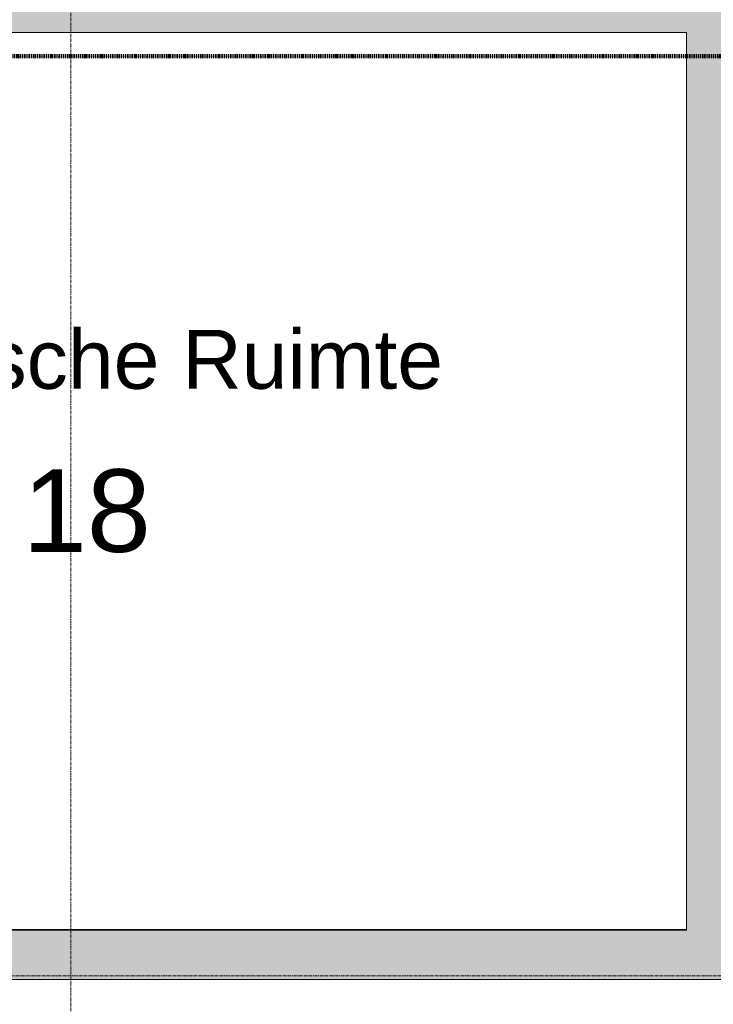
# Model space of a CAD drawing. Header units: millimetres. Extents: x 23089 to 106528, y 39021 to 113498.
# Tile 23 of 50: x 41134 to 44077, y 55010 to 59186. Entities that reach past the tile are written whole.
import ezdxf

# ---------------------------------------------------------------- set-up
doc = ezdxf.new("R2010")
doc.units = ezdxf.units.MM
doc.linetypes.add('Afbreeklijn', pattern=[9, 5, -2, 0, -2])
doc.linetypes.add('ARC Grid Line', pattern=[22.225, 12.7, -3.175, 3.175, -3.175])
for name, color, linetype, lineweight in [('A--A2__Ruwbouw', 8, 'Continuous', 9), ('A--L$07A__Stramien', 1, 'Continuous', 13), ('A--L22__Binnenwanden', 2, 'Continuous', 9), ('A--L23__Vloeren', 3, 'Continuous', 9), ('A--LD30__DetailPenMiddel', 3, 'Continuous', 9), ('A--LR9__AlgVoorz', 7, 'Continuous', 9), ('A--TR9__AlgVoorz', 1, 'Continuous', 13)]:
    doc.layers.add(name, color=color, linetype=linetype, lineweight=lineweight)
doc.styles.add('Arial', font='arial.ttf', dxfattribs={"height": 350})
doc.styles.add('Arial_1', font='arial.ttf', dxfattribs={"height": 250})

msp = doc.modelspace()

# ---------------------------------------------------------------- hatches: boundary and pattern name
at = {"layer": 'A--A2__Ruwbouw'}
for points in [[(43962.9, 59131.4), (44152.9, 59131.4), (44152.9, 59341.4), (39507.9, 59341.4), (39507.9, 59131.4), (43637.2, 59131.4)], [(43962.9, 55114.4), (44152.9, 55116.4), (44152.9, 59131.4), (43962.9, 59131.4), (43962.9, 55116.4)], [(41769.2, 55114.4), (43962.9, 55114.4), (43962.9, 55324.4), (39507.9, 55324.4), (39507.9, 55114.4)]]:
    msp.add_hatch(color=9, dxfattribs=at).paths.add_polyline_path(points)

# ---------------------------------------------------------------- linework, layer by layer
at = {"layer": 'A--L$07A__Stramien', "linetype": 'ARC Grid Line'}
for p, q in [((41350.9, 95686.5), (41350.9, 39742)), ((69356.6, 55130.4), (24200.6, 55130.4))]:
    msp.add_line(p, q, dxfattribs=at)
at = {"layer": 'A--L22__Binnenwanden', "lineweight": 15}
for p, q in [((39507.9, 59131.4), (43962.9, 59131.4)), ((43962.9, 59131.4), (43962.9, 55324.4)), ((43962.9, 55324.4), (39507.9, 55324.4)), ((44152.9, 55114.4), (39407.9, 55114.4))]:
    msp.add_line(p, q, dxfattribs=at)
at = {"layer": 'A--L23__Vloeren'}
msp.add_line((39507.9, 55326.4), (43962.9, 55326.4), dxfattribs=at)
at = {"layer": 'A--LD30__DetailPenMiddel', "linetype": 'Afbreeklijn', "lineweight": 100}
msp.add_line((56091.9, 59031.4), (39707.9, 59031.4), dxfattribs=at)
at = {"layer": 'A--LR9__AlgVoorz', "flags": 128}
for points in [[(39507.9, 59131.4), (39507.9, 55324.4), (43962.9, 55324.4), (43962.9, 55328), (43962.9, 58161.4), (43962.9, 59129.8), (43962.9, 59131.4), (41181.9, 59131.4)], [(39507.9, 53171.4), (41557.9, 53171.4), (47068.9, 53171.4), (51567.9, 53171.4), (53436.9, 53171.4), (55936.9, 53171.4), (57197.9, 53171.4), (57197.9, 55116.4), (51567.9, 55116.4), (50881.9, 55116.4), (49656.9, 55116.4), (48591.9, 55116.4), (47012.9, 55116.4), (44154.5, 55116.4), (44152.9, 55116.4), (44057.9, 55114.4), (39507.9, 55114.4)]]:
    msp.add_lwpolyline(points, close=True, dxfattribs=at)

# ---------------------------------------------------------------- texts
at = {"layer": 'A--TR9__AlgVoorz', "attachment_point": 1}
for s, insert, char_height, width, style in [('Technische Ruimte', (39941.3, 57870.2), 250, 3591.56, 'Arial_1'), ('18', (41147.2, 57278.5), 350, 673.417, 'Arial')]:
    msp.add_mtext(s, dxfattribs=dict(at, insert=insert, char_height=char_height, width=width, style=style))

doc.saveas('drawing.dxf')
